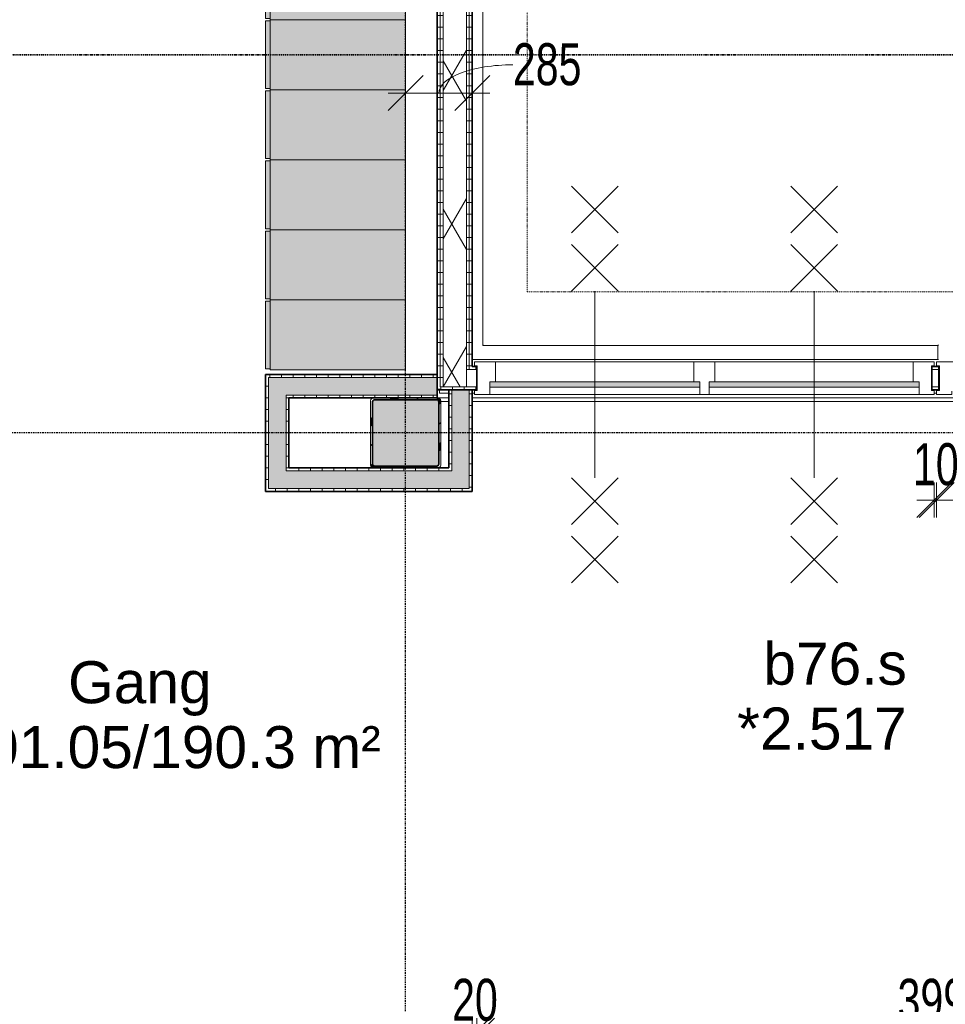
# Model space of a CAD drawing. Header units: millimetres. Extents: x -80560 to 110805, y -11020 to 52719.
# Tile 94 of 182: x 49441 to 53407, y 20153 to 24370. Entities that reach past the tile are written whole.
import ezdxf

# ---------------------------------------------------------------- set-up
doc = ezdxf.new("R2010")
doc.units = ezdxf.units.MM
doc.linetypes.add('CENTER2', pattern=[20, 8, -4, 4, -4])
doc.linetypes.add('DASHDOT2', pattern=[8, 4, -2, 0, -2])
for name, color, linetype, lineweight in [('A-ANNO-DIMS', 211, 'Continuous', 9), ('A-ANNO-DIMS-100', 211, 'Continuous', 9), ('A-ANNO-NOTE', 131, 'Continuous', 18), ('A-AREA-IDEN', 2, 'Continuous', 9), ('A-DETL-GENF', 92, 'Continuous', 18), ('A-DETL-MBND', 5, 'Continuous', 18), ('A-DOOR', 31, 'Continuous', 18), ('A-FLOR', 192, 'Continuous', 18), ('A-GENM', 13, 'Continuous', 18), ('A-GLAZ', 151, 'Continuous', 18), ('A-GLAZ-IDEN', 152, 'Continuous', 18), ('A-WALL', 113, 'Continuous', 35), ('A-WALL-PATT', 111, 'Continuous', 35), ('G-ANNO-SYMB', 111, 'Continuous', 9), ('I-WALL', 2, 'Continuous', 18), ('S-COLS', 52, 'Continuous', 18), ('S-GRID', 1, 'Continuous', 9)]:
    doc.layers.add(name, color=color, linetype=linetype, lineweight=lineweight)
doc.styles.add('Arial', font='arial.ttf', dxfattribs={"height": 180})
doc.styles.add('Arial_6', font='arial.ttf', dxfattribs={"width": 0.7, "height": 180})
doc.dimstyles.new('n3o_1_8_1', dxfattribs={"dimscale": 304.8, "dimtxt": 183.646692, "dimasz": 0.492126, "dimexe": 0.246063, "dimexo": 0.0625, "dimgap": 0.032808, "dimtad": 1, "dimdec": 0, "dimdsep": 46, "dimtxsty": 'Arial_6', "dimblk1": 'OBLIQUE', "dimblk2": 'OBLIQUE', "dimsah": 1, "dimcen": 0.09, "dimdle": 0.246063, "dimazin": 0, "dimtfac": 1, "dimtdec": 4, "dimtix": 1, "dimtmove": 1, "dimatfit": 3, "dimfxl": 0.246063, "dimfxlon": 1, "dimtvp": 1, "dimtolj": 1, "dimtzin": 0, "dimarcsym": 2})
doc.dimstyles.new('n3o_1_8_3', dxfattribs={"dimscale": 304.8, "dimtxt": 183.646692, "dimasz": 0.492126, "dimexe": 0.246063, "dimexo": 0.0625, "dimgap": 0.032808, "dimtad": 1, "dimdec": 0, "dimdsep": 46, "dimtxsty": 'Arial_6', "dimblk1": 'OBLIQUE', "dimblk2": 'OBLIQUE', "dimsah": 1, "dimcen": 0.09, "dimdle": 0.246063, "dimazin": 0, "dimtfac": 1, "dimtdec": 4, "dimtix": 1, "dimtmove": 0, "dimatfit": 3, "dimfxl": 0.246063, "dimfxlon": 1, "dimtvp": 1, "dimtolj": 1, "dimtzin": 0, "dimarcsym": 2})
pattern_1 = [(270, (53394.82, 22885), (50, 1e-13), [])]
pattern_2 = [(180, (51379.82, 27787.5), (-9e-14, -50), [])]
pattern_3 = [(90, (50912.32, 22750), (-50, -1e-13), [])]
pattern_4 = [(180, (51379.82, 22567.5), (-6e-15, -50), [])]
pattern_5 = [(0, (50494.82, 22600), (0, 50), [])]
pattern_6 = [(90, (50937.32, 22350), (-50, 3e-15), [])]

# ---------------------------------------------------------------- blocks, each defined once
blk = doc.blocks.new('NLRS_28_SF_UN_staalprofiel SFB_gen_CGA - SFB-HEA320_550x15-1406549-DO_02 tweede verdieping')
at = {"layer": 'A-DETL-MBND', "color": 9, "lineweight": 9}
for p, q in [((185, 150), (138, 150)), ((3220.7, 150), (285, 150)), ((3340.7, 150), (3239.3, 150)), ((4315, 150), (3359.3, 150))]:
    blk.add_line(p, q, dxfattribs=at)
blk = doc.blocks.new('19112_SW_LeonardoCollege_R2020_rvt-1-DO_02 tweede verdieping')
at = {"layer": 'S-COLS', "lineweight": 5}
h = blk.add_hatch(dxfattribs=at)
h.set_pattern_fill('FP_164', color=256, style=0, pattern_type=2)
h.set_pattern_definition([(45, (0, 0), (-99.99975, 99.99975), []), (45, (85, 0), (-99.99975, 99.99975), []), (45, (90, 0), (-99.99975, 99.99975), []), (45, (95, 0), (-99.99975, 99.99975), []), (45, (100, 0), (-99.99975, 99.99975), []), (45, (105, 0), (-99.99975, 99.99975), []), (45, (110, 0), (-99.99975, 99.99975), []), (45, (115, 0), (-99.99975, 99.99975), [])])
h.paths.add_polyline_path([(26062, 22450), (26338, 22450), (26346.5, 22453.5), (26350, 22462), (26350, 22738), (26346.5, 22746.5), (26338, 22750), (26062, 22750), (26053.5, 22746.5), (26050, 22738), (26050, 22462), (26053.5, 22453.5)], flags=0)
h.paths.add_polyline_path([(26334, 22458), (26066, 22458), (26060.3, 22460.3), (26058, 22466), (26058, 22734), (26060.3, 22739.7), (26066, 22742), (26334, 22742), (26339.7, 22739.7), (26342, 22734), (26342, 22466), (26339.7, 22460.3)], flags=0)
blk.add_hatch(color=256, dxfattribs=at).paths.add_polyline_path([(26334, 22458), (26339.7, 22460.3), (26342, 22466), (26342, 22734), (26339.7, 22739.7), (26334, 22742), (26066, 22742), (26060.3, 22739.7), (26058, 22734), (26058, 22466), (26060.3, 22460.3), (26066, 22458)], flags=0)
at = {"layer": 'A-FLOR', "color": 250, "lineweight": 9}
for p, q in [((26345, 22785), (26345, 22770)), ((26345, 22770), (26385, 22770)), ((26485, 22770), (26495, 22770)), ((28465, 22770), (28475, 22770))]:
    blk.add_line(p, q, dxfattribs=at)
at = {"layer": 'S-COLS'}
for p, q in [((26050, 22738), (26050, 22462)), ((26058, 22466), (26058, 22734)), ((26338, 22750), (26062, 22750)), ((26066, 22742), (26334, 22742)), ((26342, 22734), (26342, 22466)), ((26350, 22462), (26350, 22738)), ((26062, 22450), (26338, 22450)), ((26334, 22458), (26066, 22458))]:
    blk.add_line(p, q, dxfattribs=at)
at = {"layer": 'S-COLS', "lineweight": 35}
for p, q in [((26058, 22734), (26058, 22466)), ((26334, 22742), (26066, 22742)), ((26342, 22466), (26342, 22734)), ((26066, 22458), (26334, 22458))]:
    blk.add_line(p, q, dxfattribs=at)
at = {"layer": 'S-COLS'}
for centre, radius, start, end in [((26062, 22738), 12, 90, 180), ((26066, 22734), 8, 90, 180), ((26334, 22734), 8, 0, 90), ((26338, 22738), 12, 0, 90), ((26062, 22462), 12, 180, 270), ((26066, 22466), 8, 180, 270), ((26334, 22466), 8, 270, 0), ((26338, 22462), 12, 270, 0)]:
    blk.add_arc(centre, radius, start, end, dxfattribs=at)
at = {"layer": 'S-COLS', "lineweight": 35}
for centre, start, end in [((26066, 22734), 90, 180), ((26334, 22734), 0, 90), ((26066, 22466), 180, 270), ((26334, 22466), 270, 0)]:
    blk.add_arc(centre, 8, start, end, dxfattribs=at)
at = {"color": 9, "lineweight": 9}
blk.add_blockref('NLRS_28_SF_UN_staalprofiel SFB_gen_CGA - SFB-HEA320_550x15-1406549-DO_02 tweede verdieping', (26200, 22600), dxfattribs=at)
blk = doc.blocks.new('95251-Leonardo College Leiden_rvt-1-DO_02 tweede verdieping')
at = {"layer": 'A-GENM', "color": 170, "lineweight": 9}
for p, q in [((26530, 22974.5), (26530, 24980)), ((26530, 22974.5), (26532.7, 22977.2)), ((28480, 22974.5), (26530, 22974.5)), ((28480, 22974.5), (28482.7, 22977.2)), ((28480, 22914.5), (28480, 22974.5)), ((26485, 22914.5), (28480, 22914.5)), ((28482.7, 22914.5), (28480, 22914.5))]:
    blk.add_line(p, q, dxfattribs=at)
blk = doc.blocks.new('73_EHA_locker - 73_EHA_locker-30219754-DO_02 tweede verdieping')
at = {"layer": 'A-GENM'}
for points in [[(0, 580), (-300, 580), (-300, 0), (0, 0)], [(-5, 0), (-295, 0), (-295, -20), (-5, -20)]]:
    blk.add_hatch(color=256, dxfattribs=at).paths.add_polyline_path(points, flags=0)
for p, q in [((0, 580), (-300, 580)), ((-300, 580), (-300, 0)), ((0, 0), (0, 580)), ((-300, 0), (0, 0)), ((-5, 0), (-295, 0)), ((-295, 0), (-295, -20)), ((-5, -20), (-5, 0)), ((-295, -20), (-5, -20))]:
    blk.add_line(p, q, dxfattribs=at)
blk = doc.blocks.new('32_n3o_deur_dubbel - 90x139_25_K_930x2_2590x2030_60zs_glasdeur _kleefmagneet_-34331253-DO_02 tweede verdieping')
at = {"layer": 'A-GLAZ'}
for p, q in [((-1015, 69.5), (-925, 69.5)), ((-1015, 52.5), (-1015, 69.5)), ((-1003, 52.5), (-1015, 52.5)), ((-1003, -52.5), (-1003, 52.5)), ((-925, 69.5), (-925, -15.5)), ((925, 69.5), (1015, 69.5)), ((925, -15.5), (925, 69.5)), ((1003, 52.5), (1003, -52.5)), ((1015, 52.5), (1003, 52.5)), ((1015, 69.5), (1015, 52.5)), ((-1015, -52.5), (-1003, -52.5)), ((-1015, -69.5), (-1015, -52.5)), ((-950, -69.5), (-1015, -69.5)), ((-950, -55.5), (-950, -69.5)), ((950, -69.5), (950, -55.5)), ((1015, -69.5), (950, -69.5)), ((1003, -52.5), (1015, -52.5)), ((1015, -52.5), (1015, -69.5))]:
    blk.add_line(p, q, dxfattribs=at)
blk = doc.blocks.new('32_n3o_raam_h1xb2 - 90x139_25_K_2590x1970_60-34331336-DO_02 tweede verdieping')
at = {"layer": 'A-GLAZ'}
for p, q in [((-985, 69.5), (-895, 69.5)), ((-985, 52.5), (-985, 69.5)), ((-973, 52.5), (-985, 52.5)), ((-973, -52.5), (-973, 52.5)), ((-895, 69.5), (-895, -15.5)), ((-45, 69.5), (-895, 69.5)), ((-45, 69.5), (45, 69.5)), ((-45, -15.5), (-45, 69.5)), ((45, 69.5), (45, -15.5)), ((895, 69.5), (45, 69.5)), ((895, 69.5), (985, 69.5)), ((895, -15.5), (895, 69.5)), ((973, 52.5), (973, -52.5)), ((985, 52.5), (973, 52.5)), ((985, 69.5), (985, 52.5)), ((-920, -39.5), (-920, -69.5)), ((-20, -69.5), (-20, -39.5)), ((20, -39.5), (20, -69.5)), ((920, -69.5), (920, -39.5)), ((-985, -52.5), (-973, -52.5)), ((-985, -69.5), (-985, -52.5)), ((-920, -69.5), (-985, -69.5)), ((-920, -69.5), (-20, -69.5)), ((20, -69.5), (-20, -69.5)), ((20, -69.5), (920, -69.5)), ((985, -69.5), (920, -69.5)), ((973, -52.5), (985, -52.5)), ((985, -52.5), (985, -69.5))]:
    blk.add_line(p, q, dxfattribs=at)
blk = doc.blocks.new('30_n3o_raam_vast - 24mm_60min-34198779-DO_02 tweede verdieping')
at = {"layer": 'A-DOOR'}
blk.add_hatch(color=256, dxfattribs=at).paths.add_polyline_path([(0, -24), (0, 0), (-900, 0), (-900, -24), (-252.7, -24)], flags=0)
for p, q in [((-900, -24), (-900, 0)), ((-900, 0), (0, 0)), ((0, 0), (0, -24)), ((0, -24), (-900, -24))]:
    blk.add_line(p, q, dxfattribs=at)
blk = doc.blocks.new('01_n3o_symbool_lijn_met_tekst - brandwerend_B60-33466557-DO_02 tweede verdieping')
at = {"layer": 'A-DETL-GENF', "color": 3, "linetype": 'DASHDOT2'}
blk.add_line((0, 0), (24492.5, 0), dxfattribs=at)
blk = doc.blocks.new('01_n3o_symbool_lijn_met_tekst - brandwerend_B60-33466886-DO_02 tweede verdieping')
at = {"layer": 'A-DETL-GENF', "color": 3, "linetype": 'DASHDOT2'}
blk.add_line((0, 0), (8670, 0), dxfattribs=at)
blk = doc.blocks.new('DIMBLOCK135-DO_02 tweede verdieping')
at = {"layer": 'A-ANNO-DIMS-100'}
for p, q in [((51094.8, 24055.5), (51169.8, 24130.5)), ((51094.8, 24130.5), (51094.8, 23980.5)), ((51094.8, 24055.5), (51094.8, 24130.5)), ((51379.8, 24055.5), (51454.8, 24130.5)), ((51379.8, 24130.5), (51379.8, 23980.5)), ((51379.8, 24055.5), (51379.8, 24130.5)), ((51019.8, 24055.5), (51454.8, 24055.5)), ((51094.8, 24055.5), (51019.8, 23980.5)), ((51379.8, 24055.5), (51304.8, 23980.5))]:
    blk.add_line(p, q, dxfattribs=at)
blk.add_ellipse((51554.3, 24055.5), major_axis=(317, 0), ratio=0.383061, start_param=1.570796, end_param=3.141593, dxfattribs=at)
at = {"layer": 'A-ANNO-DIMS-100', "color": 0, "insert": (51554.3, 24269.4), "char_height": 180, "width": 345.821, "attachment_point": 1, "line_spacing_factor": 0.941778, "style": 'Arial_6'}
blk.add_mtext('285', dxfattribs=at)
blk = doc.blocks.new('_Oblique')
at = {"color": 0, "linetype": 'ByBlock', "lineweight": -2}
blk.add_line((-0.5, -0.5), (0.5, 0.5), dxfattribs=at)
blk = doc.blocks.new('DIMBLOCK558-DO_02 tweede verdieping')
at = {"layer": 'A-ANNO-DIMS-100'}
for p, q in [((53359.8, 22312.6), (53434.8, 22387.6)), ((53359.8, 22387.6), (53359.8, 22237.6)), ((53359.8, 22312.6), (53359.8, 22387.6)), ((53369.8, 22312.6), (53444.8, 22387.6)), ((53369.8, 22387.6), (53369.8, 22237.6)), ((53369.8, 22312.6), (53369.8, 22387.6)), ((53284.8, 22312.6), (53444.8, 22312.6)), ((53359.8, 22312.6), (53284.8, 22237.6)), ((53369.8, 22312.6), (53294.8, 22237.6))]:
    blk.add_line(p, q, dxfattribs=at)
at = {"layer": 'A-ANNO-DIMS-100', "color": 0, "insert": (53268.8, 22556.3), "char_height": 180, "width": 230.547, "attachment_point": 1, "line_spacing_factor": 0.941778, "style": 'Arial_6'}
blk.add_mtext('10', dxfattribs=at)
blk = doc.blocks.new('DIMBLOCK559-DO_02 tweede verdieping')
at = {"layer": 'A-ANNO-DIMS-100'}
for p, q in [((51379.8, 20018.6), (51454.8, 20093.6)), ((51379.8, 20093.6), (51379.8, 19943.6)), ((51379.8, 20018.6), (51379.8, 20093.6)), ((51399.8, 20018.6), (51474.8, 20093.6)), ((51399.8, 20093.6), (51399.8, 19943.6)), ((51399.8, 20018.6), (51399.8, 20093.6)), ((51304.8, 20018.6), (51399.8, 20018.6)), ((51379.8, 20018.6), (51304.8, 19943.6)), ((51399.8, 20018.6), (51324.8, 19943.6))]:
    blk.add_line(p, q, dxfattribs=at)
at = {"layer": 'A-ANNO-DIMS-100', "color": 0, "insert": (51293.8, 20262.2), "char_height": 180, "width": 230.547, "attachment_point": 1, "line_spacing_factor": 0.941778, "style": 'Arial_6'}
blk.add_mtext('20', dxfattribs=at)
blk = doc.blocks.new('DIMBLOCK560-DO_02 tweede verdieping')
at = {"layer": 'A-ANNO-DIMS-100'}
for p, q in [((51399.8, 20018.6), (51474.8, 20093.6)), ((51399.8, 20093.6), (51399.8, 19943.6)), ((51399.8, 20018.6), (51399.8, 20093.6)), ((55389.8, 20018.6), (55464.8, 20093.6)), ((55389.8, 20093.6), (55389.8, 19943.6)), ((55389.8, 20018.6), (55389.8, 20093.6)), ((51399.8, 20018.6), (51324.8, 19943.6)), ((51399.8, 20018.6), (55389.8, 20018.6)), ((55389.8, 20018.6), (55314.8, 19943.6))]:
    blk.add_line(p, q, dxfattribs=at)
at = {"layer": 'A-ANNO-DIMS-100', "color": 0, "insert": (53202.7, 20262.2), "char_height": 180, "width": 461.094, "attachment_point": 1, "line_spacing_factor": 0.941778, "style": 'Arial_6'}
blk.add_mtext('3990', dxfattribs=at)

msp = doc.modelspace()

# ---------------------------------------------------------------- hatches: boundary and pattern name
at = {"layer": 'A-WALL-PATT', "lineweight": 18}
h = msp.add_hatch(dxfattribs=at)
h.set_pattern_fill('FP_56', color=256, angle=90, style=0, pattern_type=2)
h.set_pattern_definition(pattern_2)
h.paths.add_polyline_path([(51242.3, 22785), (51242.3, 32790), (51229.8, 32790), (51229.8, 22785)], flags=0)
h = msp.add_hatch(dxfattribs=at)
h.set_pattern_fill('FP_56', color=256, angle=90, style=0, pattern_type=2)
h.set_pattern_definition(pattern_2)
h.paths.add_polyline_path([(51242.3, 22797.5), (51254.8, 22797.5), (51254.8, 32802.5), (51242.3, 32802.5), (51242.3, 22919.6)], flags=0)
h = msp.add_hatch(dxfattribs=at)
h.set_pattern_fill('FP_2', color=256, style=0, pattern_type=2)
h.set_pattern_definition([(60, (24894.82, 0), (-274.963, 158.75), []), (120, (24894.82, 0), (-274.963, -158.75), [])])
h.paths.add_polyline_path([(51254.8, 22797.5), (51354.8, 22797.5), (51354.8, 32790), (51344.8, 32790), (51344.8, 32802.5), (51254.8, 32802.5), (51254.8, 22919.6)], flags=0)
h = msp.add_hatch(dxfattribs=at)
h.set_pattern_fill('FP_56', color=256, angle=90, style=0, pattern_type=2)
h.set_pattern_definition(pattern_2)
h.paths.add_polyline_path([(51354.8, 22872.5), (51367.3, 22872.5), (51367.3, 32790), (51354.8, 32790), (51354.8, 22919.6)], flags=0)
h = msp.add_hatch(dxfattribs=at)
h.set_pattern_fill('FP_56', color=256, angle=90, style=0, pattern_type=2)
h.set_pattern_definition(pattern_2)
h.paths.add_polyline_path([(51379.8, 22872.5), (51379.8, 32790), (51367.3, 32790), (51367.3, 22872.5)], flags=0)
h = msp.add_hatch(dxfattribs=at)
h.set_pattern_fill('FP_53', color=256, angle=-270, style=0, pattern_type=2)
h.set_pattern_definition(pattern_1)
h.paths.add_polyline_path([(55409.8, 22872.5), (55409.8, 22885), (55389.8, 22885), (55389.8, 22872.5), (55391.5, 22872.5)], flags=0)
h.paths.add_polyline_path([(53349.8, 22872.5), (53379.8, 22872.5), (53379.8, 22885), (53349.8, 22885)], flags=0)
h.paths.add_polyline_path([(51379.8, 22872.5), (51399.8, 22872.5), (51399.8, 22885), (51379.8, 22885)], flags=0)
h = msp.add_hatch(dxfattribs=at)
h.set_pattern_fill('FP_131', color=256, angle=90, style=0, pattern_type=2)
h.set_pattern_definition(pattern_5)
h.paths.add_polyline_path([(50494.8, 22350), (50507.3, 22350), (50507.3, 22850), (50494.8, 22850), (50494.8, 22586.3)], flags=0)
h = msp.add_hatch(dxfattribs=at)
h.set_pattern_fill('FP_57', color=256, angle=90, style=0, pattern_type=2)
h.set_pattern_definition(pattern_3)
h.paths.add_polyline_path([(51229.8, 22837.5), (51229.8, 22850), (50507.3, 22850), (50507.3, 22837.5), (50986.4, 22837.5)], flags=0)
at = {"layer": 'A-WALL-PATT', "lineweight": 5}
for points in [[(50507.3, 22362.5), (50582.3, 22362.5), (50582.3, 22837.5), (50507.3, 22837.5), (50507.3, 22586.3)], [(51229.8, 22762.5), (51229.8, 22837.5), (50582.3, 22837.5), (50582.3, 22762.5), (50986.4, 22762.5)], [(51367.3, 22362.5), (51367.3, 22785), (51292.3, 22785), (51292.3, 22362.5)], [(51280.1, 22362.5), (51292.3, 22362.5), (51292.3, 22437.5), (50582.3, 22437.5), (50582.3, 22362.5), (51279.8, 22362.5)]]:
    msp.add_hatch(color=256, dxfattribs=at).paths.add_polyline_path(points, flags=0)
at = {"layer": 'A-WALL-PATT', "lineweight": 18}
h = msp.add_hatch(dxfattribs=at)
h.set_pattern_fill('FP_53', color=256, angle=-270, style=0, pattern_type=2)
h.set_pattern_definition(pattern_1)
h.paths.add_polyline_path([(55409.8, 22785), (55409.8, 22797.5), (55389.8, 22797.5), (55389.8, 22785), (55391.5, 22785)], flags=0)
h.paths.add_polyline_path([(53349.8, 22785), (53379.8, 22785), (53379.8, 22797.5), (53349.8, 22797.5)], flags=0)
h.paths.add_polyline_path([(51399.8, 22785), (51399.8, 22797.5), (51242.3, 22797.5), (51242.3, 22785), (51379.8, 22785)], flags=0)
h = msp.add_hatch(dxfattribs=at)
h.set_pattern_fill('FP_107', color=256, angle=90, style=0, pattern_type=2)
h.set_pattern_definition(pattern_4)
h.paths.add_polyline_path([(51279.8, 22437.5), (51292.3, 22437.5), (51292.3, 22785), (51279.8, 22785), (51279.8, 22450)], flags=0)
h = msp.add_hatch(dxfattribs=at)
h.set_pattern_fill('FP_107', color=256, angle=90, style=0, pattern_type=2)
h.set_pattern_definition(pattern_4)
h.paths.add_polyline_path([(51379.8, 22350), (51379.8, 22785), (51367.3, 22785), (51367.3, 22350)], flags=0)
h = msp.add_hatch(dxfattribs=at)
h.set_pattern_fill('FP_131', color=256, angle=90, style=0, pattern_type=2)
h.set_pattern_definition(pattern_5)
h.paths.add_polyline_path([(50582.3, 22437.5), (50594.8, 22437.5), (50594.8, 22762.5), (50582.3, 22762.5), (50582.3, 22586.3)], flags=0)
h = msp.add_hatch(dxfattribs=at)
h.set_pattern_fill('FP_57', color=256, angle=90, style=0, pattern_type=2)
h.set_pattern_definition(pattern_3)
h.paths.add_polyline_path([(50692.7, 22750), (51229.8, 22750), (51229.8, 22762.5), (50594.8, 22762.5), (50594.8, 22750)], flags=0)
h = msp.add_hatch(dxfattribs=at)
h.set_pattern_fill('FP_139', color=256, angle=90, style=0, pattern_type=2)
h.set_pattern_definition(pattern_6)
h.paths.add_polyline_path([(51279.8, 22437.5), (51279.8, 22450), (50594.8, 22450), (50594.8, 22437.5), (50692.7, 22437.5)], flags=0)
h = msp.add_hatch(dxfattribs=at)
h.set_pattern_fill('FP_139', color=256, angle=90, style=0, pattern_type=2)
h.set_pattern_definition(pattern_6)
h.paths.add_polyline_path([(50692.7, 22350), (51367.3, 22350), (51367.3, 22362.5), (50507.3, 22362.5), (50507.3, 22350), (50594.8, 22350)], flags=0)

# ---------------------------------------------------------------- linework, layer by layer
at = {"layer": 'A-ANNO-NOTE', "lineweight": 9}
for p, q in [((51804.8, 23657.5), (52004.8, 23457.5)), ((52004.8, 23657.5), (51804.8, 23457.5)), ((52744.8, 23657.5), (52944.8, 23457.5)), ((52944.8, 23657.5), (52744.8, 23457.5)), ((51804.8, 23407.5), (52004.8, 23207.5)), ((52004.8, 23407.5), (51804.8, 23207.5)), ((52744.8, 23407.5), (52944.8, 23207.5)), ((52944.8, 23407.5), (52744.8, 23207.5)), ((51904.8, 23207.5), (51904.8, 22407.5)), ((52844.8, 23207.5), (52844.8, 22407.5)), ((51804.8, 22207.5), (52004.8, 22407.5)), ((52004.8, 22207.5), (51804.8, 22407.5)), ((52744.8, 22207.5), (52944.8, 22407.5)), ((52944.8, 22207.5), (52744.8, 22407.5)), ((51804.8, 21957.5), (52004.8, 22157.5)), ((52004.8, 21957.5), (51804.8, 22157.5)), ((52744.8, 21957.5), (52944.8, 22157.5)), ((52944.8, 21957.5), (52744.8, 22157.5))]:
    msp.add_line(p, q, dxfattribs=at)
at = {"layer": 'A-FLOR'}
for p, q in [((51279.8, 22735), (51244.8, 22735)), ((54316.3, 22735), (51379.8, 22735))]:
    msp.add_line(p, q, dxfattribs=at)
at = {"layer": 'A-WALL', "lineweight": 18}
for p, q in [((51242.3, 32802.5), (51242.3, 22797.5)), ((51254.8, 32802.5), (51254.8, 22797.5)), ((51354.8, 32790), (51354.8, 22797.5)), ((51367.3, 32790), (51367.3, 22872.5)), ((51399.8, 22872.5), (51354.8, 22872.5)), ((53379.8, 22872.5), (53349.8, 22872.5)), ((50507.3, 22837.5), (51229.8, 22837.5)), ((50507.3, 22837.5), (50507.3, 22362.5)), ((51399.8, 22797.5), (51242.3, 22797.5)), ((51292.3, 22437.5), (51292.3, 22785)), ((51367.3, 22362.5), (51367.3, 22785)), ((53379.8, 22797.5), (53349.8, 22797.5)), ((50582.3, 22762.5), (51229.8, 22762.5)), ((50582.3, 22762.5), (50582.3, 22437.5)), ((50582.3, 22437.5), (51292.3, 22437.5)), ((50507.3, 22362.5), (51367.3, 22362.5))]:
    msp.add_line(p, q, dxfattribs=at)
at = {"layer": 'G-ANNO-SYMB', "linetype": 'DASHDOT2', "lineweight": 35}
msp.add_line((34037.3, 24220.1), (90414.6, 24220.1), dxfattribs=at)
at = {"layer": 'I-WALL', "lineweight": 35}
for p, q in [((51229.8, 22750), (51229.8, 32790)), ((51379.8, 22885), (51379.8, 32790)), ((51399.8, 22885), (51379.8, 22885)), ((51399.8, 22785), (51399.8, 22885)), ((53379.8, 22885), (53349.8, 22885)), ((53349.8, 22885), (53349.8, 22785)), ((53379.8, 22785), (53379.8, 22885)), ((51229.8, 22850), (50494.8, 22850)), ((50494.8, 22850), (50494.8, 22350)), ((51229.8, 22785), (51399.8, 22785)), ((51279.8, 22785), (51279.8, 22450)), ((51379.8, 22350), (51379.8, 22785)), ((53349.8, 22785), (53379.8, 22785)), ((50594.8, 22750), (51229.8, 22750)), ((50594.8, 22450), (50594.8, 22750)), ((51279.8, 22450), (50594.8, 22450)), ((50494.8, 22350), (51379.8, 22350))]:
    msp.add_line(p, q, dxfattribs=at)
at = {"layer": 'S-GRID', "linetype": 'CENTER2', "lineweight": 25}
for p, q in [((51094.8, 4383.3), (51094.8, 52119.1)), ((110204.9, 22600), (29945.3, 22600))]:
    msp.add_line(p, q, dxfattribs=at)

# ---------------------------------------------------------------- block references
at = {"color": 250, "lineweight": 5}
for name in ['19112_SW_LeonardoCollege_R2020_rvt-1-DO_02 tweede verdieping', '95251-Leonardo College Leiden_rvt-1-DO_02 tweede verdieping']:
    msp.add_blockref(name, (24894.8, 0), dxfattribs=at)
at = {"layer": 'A-DETL-GENF', "color": 3, "linetype": 'DASHDOT2', "rotation": 90}
msp.add_blockref('01_n3o_symbool_lijn_met_tekst - brandwerend_B60-33466886-DO_02 tweede verdieping', (51614.8, 23205), dxfattribs=at)
at = {"layer": 'A-DETL-GENF', "color": 3, "linetype": 'DASHDOT2'}
msp.add_blockref('01_n3o_symbool_lijn_met_tekst - brandwerend_B60-33466557-DO_02 tweede verdieping', (51614.8, 23205), dxfattribs=at)
at = {"layer": 'A-DOOR'}
for p in [(52354.8, 22819.5), (53294.8, 22819.5)]:
    msp.add_blockref('30_n3o_raam_vast - 24mm_60min-34198779-DO_02 tweede verdieping', p, dxfattribs=at)
at = {"layer": 'A-GENM', "rotation": 269.9999999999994}
for p in [(50514.8, 24370), (50514.8, 24070), (50514.8, 23770), (50514.8, 23470), (50514.8, 23170), (50514.8, 22870)]:
    msp.add_blockref('73_EHA_locker - 73_EHA_locker-30219754-DO_02 tweede verdieping', p, dxfattribs=at)
at = {"layer": 'A-GLAZ'}
for name, p in [('32_n3o_raam_h1xb2 - 90x139_25_K_2590x1970_60-34331336-DO_02 tweede verdieping', (52374.8, 22835)), ('32_n3o_deur_dubbel - 90x139_25_K_930x2_2590x2030_60zs_glasdeur _kleefmagneet_-34331253-DO_02 tweede verdieping', (54384.8, 22835))]:
    msp.add_blockref(name, p, dxfattribs=at)

# ---------------------------------------------------------------- texts
at = {"layer": 'A-AREA-IDEN', "char_height": 180, "attachment_point": 1, "style": 'Arial'}
for s, insert, width in [('Gang', (49648.2, 21622.4), 729.536), ('02.01.05/190.3 m²', (48947, 21344.6), 2429.113)]:
    msp.add_mtext(s, dxfattribs=dict(at, insert=insert, width=width))
at = {"layer": 'A-GLAZ-IDEN', "lineweight": 9, "char_height": 180, "attachment_point": 1, "style": 'Arial'}
for s, insert, width in [('b76.s', (52627.5, 21701.9), 729.536), ('*2.517', (52515.1, 21424.1), 865.822)]:
    msp.add_mtext(s, dxfattribs=dict(at, insert=insert, width=width))

# ---------------------------------------------------------------- dimensions: what is measured, and where the dimension line sits
at = {"layer": 'A-ANNO-DIMS'}
dim = msp.add_linear_dim(base=(51379.8, 24055.5), p1=(51094.8, 24130.5), p2=(51379.8, 24130.5), dimstyle='n3o_1_8_1', override={"dimpost": '<>', "dimfxl": 285}, dxfattribs=at)
dim.commit()
dim.dimension.update_dxf_attribs({"geometry": 'DIMBLOCK135-DO_02 tweede verdieping', "text_midpoint": (51727.2, 24149.4), "dimtype": 160})
for base, p1, p2, override, picture, middle in [((53369.8, 22312.6), (53359.8, 22387.6), (53369.8, 22387.6), {"dimpost": '<>', "dimfxl": 10}, 'DIMBLOCK558-DO_02 tweede verdieping', (53364.8, 22414.5)), ((51399.8, 20018.6), (51379.8, 20093.6), (51399.8, 20093.6), {"dimpost": '<>', "dimfxl": 20}, 'DIMBLOCK559-DO_02 tweede verdieping', (51389.8, 20120.5)), ((55389.8, 20018.6), (51399.8, 20093.6), (55389.8, 20093.6), {"dimpost": '<>', "dimfxl": 3990}, 'DIMBLOCK560-DO_02 tweede verdieping', (53394.8, 20120.5))]:
    dim = msp.add_linear_dim(base=base, p1=p1, p2=p2, dimstyle='n3o_1_8_3', override=override, dxfattribs=at)
    dim.commit()
    dim.dimension.update_dxf_attribs({"geometry": picture, "text_midpoint": middle})

doc.saveas('drawing.dxf')
